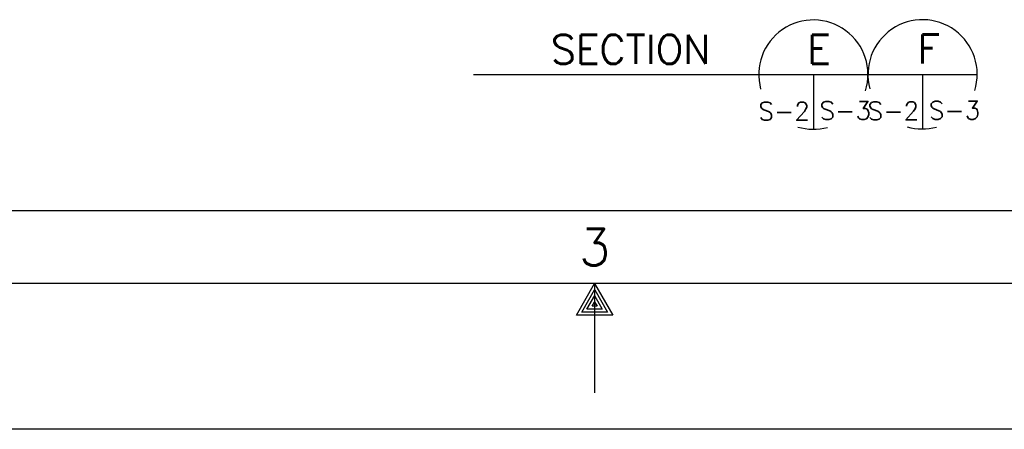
# Model space of a CAD drawing. Extents: x -28.1 to 13.9, y -16.1 to 13.9.
# Tile 8 of 19: x -11.1 to -4.3, y -16.1 to -13.3. Entities that reach past the tile are written whole.
import ezdxf
from ezdxf.enums import TextEntityAlignment as Align

# ---------------------------------------------------------------- set-up
doc = ezdxf.new("R2010")
doc.units = 0
doc.header["$MEASUREMENT"] = 0
doc.layers.add('01', color=7, linetype='CONTINUOUS')
doc.styles.add('TXT_SHX', font='txt.shx')

msp = doc.modelspace()

# ---------------------------------------------------------------- linework, layer by layer
at = {"layer": '01', "color": 7, "linetype": 'CONTINUOUS'}
for p, q in [((-7.975, -13.6933), (-4.517, -13.6933)), ((-5.641, -13.6933), (-5.641, -14.0683)), ((-4.891, -13.6913), (-4.891, -14.0663)), ((12.357, -14.6273), (-25.643, -14.6273)), ((12.857, -15.1273), (-27.143, -15.1273)), ((-7.143, -15.1273), (-7.143, -15.8773)), ((13.857, -16.1273), (-28.143, -16.1273))]:
    msp.add_line(p, q, dxfattribs=at)
msp.add_lwpolyline([(-7.143, -15.1273), (-7.018, -15.3443), (-7.268, -15.3443)], close=True, dxfattribs=at)
for points in [[(-7.142, -15.1703), (-7.053, -15.3233), (-7.231, -15.3233), (-7.143, -15.1713)], [(-7.143, -15.2093), (-7.09, -15.3023), (-7.195, -15.3023), (-7.141, -15.2093)], [(-7.143, -15.2523), (-7.126, -15.2813), (-7.159, -15.2813), (-7.144, -15.2553)]]:
    msp.add_lwpolyline(points, dxfattribs=at)
for centre, start, end in [((-5.641, -13.6933), 342.70891, 195.26862), ((-4.891, -13.6913), 342.70891, 195.26862), ((-5.641, -13.6933), 253.4742, 284.92162), ((-4.891, -13.6913), 253.4742, 284.92162)]:
    msp.add_arc(centre, 0.375, start, end, dxfattribs=at)

# ---------------------------------------------------------------- texts
at = {"layer": '01', "color": 7, "linetype": 'CONTINUOUS', "style": 'TXT_SHX'}
for s, height, p in [('SECTION', 0.2, (-6.8946, -13.6203)), ('E', 0.2, (-5.6019, -13.6193)), ('F', 0.2, (-4.8479, -13.6173)), ('S-2', 0.125, (-5.8417, -14.0063)), ('S-3', 0.125, (-5.4217, -14.0023)), ('S-2', 0.125, (-5.0917, -14.0043)), ('S-3', 0.125, (-4.6717, -14.0003))]:
    msp.add_text(s, height=height, dxfattribs=at).set_placement(p, align=Align.CENTER)
at = {"layer": '01', "color": 7, "linetype": 'CONTINUOUS', "style": 'TXT_SHX', "width": 1.002}
msp.add_text('3', height=0.25, dxfattribs=at).set_placement((-7.1424, -15.0023), align=Align.CENTER)

doc.saveas('drawing.dxf')
